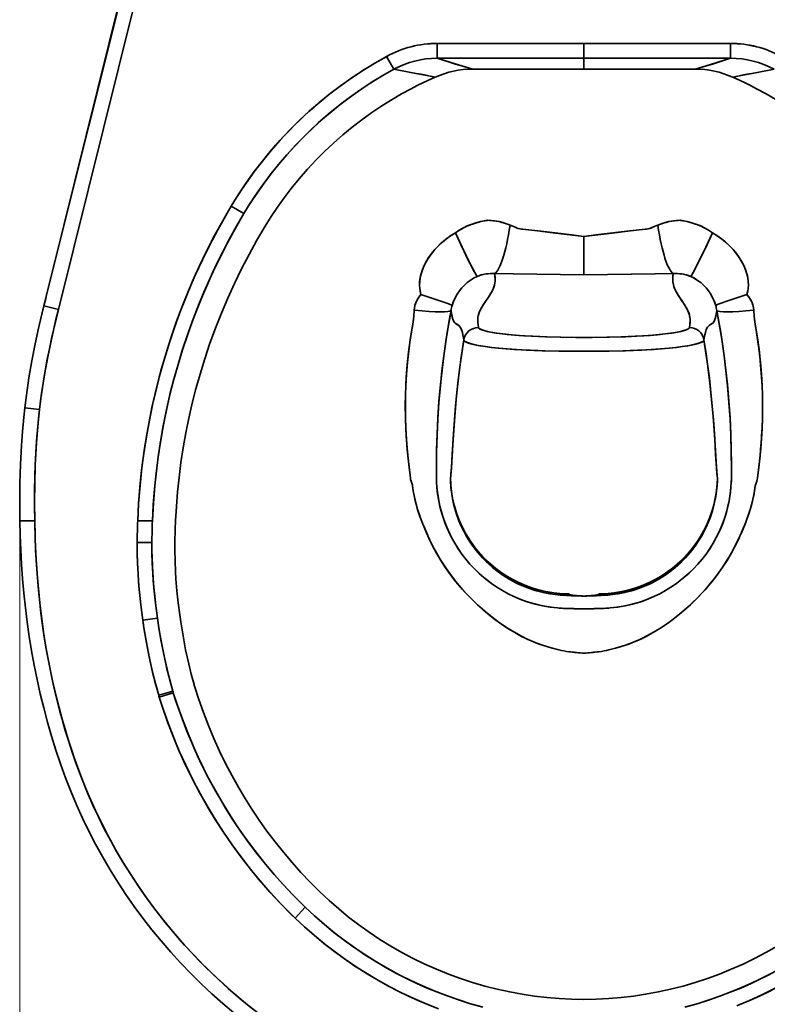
# Model space of a CAD drawing. Extents: x 404 to 1618, y 43 to 1660.
# Tile 2 of 7: x 404 to 656, y 211 to 543. Entities that reach past the tile are written whole.
import ezdxf

# ---------------------------------------------------------------- set-up
doc = ezdxf.new("R2010")
doc.units = 0

msp = doc.modelspace()

# ---------------------------------------------------------------- linework, layer by layer
at = {"color": 7, "lineweight": 35}
for p, q in [((545.1, 535.15), (594.5, 535.15)), ((594.5, 535.15), (545.1, 535.15)), ((594.5, 535.15), (643.9, 535.15)), ((594.5, 535.15), (643.9, 535.15)), ((594.5, 530.15), (545.1, 530.15)), ((594.5, 530.15), (545.1, 530.15)), ((594.5, 530.15), (643.9, 530.15)), ((594.5, 530.15), (643.9, 530.15)), ((594.5, 526.51), (557.06, 526.51)), ((594.5, 526.51), (631.94, 526.51))]:
    msp.add_line(p, q, dxfattribs=at)
at = {"color": 7, "lineweight": 35, "ltscale": 0.124829}
for p, q in [((545.1, 530.15), (545.1, 535.15)), ((545.1, 530.15), (545.1, 535.15)), ((594.5, 535.15), (594.5, 530.15)), ((594.5, 535.15), (594.5, 530.15)), ((643.9, 530.15), (643.9, 535.15)), ((643.9, 530.15), (643.9, 535.15))]:
    msp.add_line(p, q, dxfattribs=at)
at = {"color": 7, "lineweight": 35, "ltscale": 0.124069}
for p, q in [((530.42, 526.44), (528.03, 530.8)), ((530.42, 526.44), (528.03, 530.8)), ((448.94, 366.91), (443.98, 366.95)), ((448.94, 366.91), (443.98, 366.95))]:
    msp.add_line(p, q, dxfattribs=at)
at = {"color": 7, "lineweight": 35, "ltscale": 0.091228}
msp.add_line((594.5, 526.51), (594.5, 530.15), dxfattribs=at)
msp.add_line((594.5, 526.51), (594.5, 530.15), dxfattribs=at)
at = {"color": 7, "lineweight": 35, "ltscale": 0.124068}
msp.add_line((479.93, 477.8), (475.67, 480.35), dxfattribs=at)
msp.add_line((479.93, 477.8), (475.67, 480.35), dxfattribs=at)
at = {"color": 7, "lineweight": 35, "ltscale": 0.323199}
msp.add_line((594.5, 457.21), (594.5, 470.13), dxfattribs=at)
msp.add_line((594.5, 457.21), (594.5, 470.13), dxfattribs=at)
at = {"color": 7, "lineweight": 35, "ltscale": 0.03549}
for p, q in [((594.5, 458.82), (594.5, 460.24)), ((594.5, 460.24), (594.5, 458.82))]:
    msp.add_line(p, q, dxfattribs=at)
at = {"color": 7, "lineweight": 35, "ltscale": 0.01329}
for p, q in [((594.5, 457.21), (594.5, 457.74)), ((594.5, 457.74), (594.5, 457.21))]:
    msp.add_line(p, q, dxfattribs=at)
at = {"color": 7, "lineweight": 35, "ltscale": 0.074178}
msp.add_line((413.28, 449.6), (412.57, 446.72), dxfattribs=at)
at = {"color": 7, "lineweight": 35, "ltscale": 0.125}
for p, q in [((412.57, 446.72), (417.42, 445.52)), ((406.1, 412.3), (411.07, 411.73))]:
    msp.add_line(p, q, dxfattribs=at)
at = {"color": 7, "lineweight": 35, "ltscale": 0.125001}
msp.add_line((412.57, 446.72), (417.42, 445.52), dxfattribs=at)
at = {"color": 7, "lineweight": 35, "ltscale": 0.071838}
for p, q in [((594.5, 436.09), (591.63, 436.09)), ((591.63, 436.09), (594.5, 436.09)), ((597.37, 436.09), (594.5, 436.09)), ((594.5, 436.09), (597.37, 436.09)), ((594.5, 431.42), (591.63, 431.42)), ((591.63, 431.42), (594.5, 431.42)), ((597.37, 431.42), (594.5, 431.42)), ((594.5, 431.42), (597.37, 431.42))]:
    msp.add_line(p, q, dxfattribs=at)
at = {"color": 7, "lineweight": 35, "ltscale": 0.124993}
msp.add_line((406.1, 412.3), (411.07, 411.73), dxfattribs=at)
at = {"color": 7, "lineweight": 35, "ltscale": 0.00462}
msp.add_line((405.04, 400.52), (405.05, 400.71), dxfattribs=at)
at = {"color": 7, "lineweight": 35, "ltscale": 0.12502}
for p, q in [((409.44, 374.28), (404.44, 374.28)), ((404.44, 374.28), (409.44, 374.28))]:
    msp.add_line(p, q, dxfattribs=at)
at = {"color": 8, "lineweight": 13}
msp.add_line((404.44, 372.28), (404.44, 89.49), dxfattribs=at)
at = {"color": 7, "lineweight": 35, "ltscale": 0.124166}
for p, q in [((444.14, 374.28), (449.11, 374.28)), ((449.11, 374.28), (444.14, 374.28))]:
    msp.add_line(p, q, dxfattribs=at)
at = {"color": 7, "lineweight": 35, "ltscale": 0.003322}
msp.add_line((607.05, 350.5), (607.05, 350.36), dxfattribs=at)
at = {"color": 7, "lineweight": 35, "ltscale": 0.003367}
msp.add_line((607.05, 350.5), (607.05, 350.36), dxfattribs=at)
at = {"color": 7, "lineweight": 35, "ltscale": 0.124112}
msp.add_line((450.8, 341.49), (445.89, 340.77), dxfattribs=at)
msp.add_line((450.8, 341.49), (445.89, 340.77), dxfattribs=at)
at = {"color": 7, "lineweight": 35, "ltscale": 0.124237}
msp.add_line((455.98, 316.88), (451.22, 315.46), dxfattribs=at)
msp.add_line((455.98, 316.88), (451.22, 315.46), dxfattribs=at)
at = {"color": 7, "lineweight": 35, "ltscale": 0.12426}
msp.add_line((456.15, 316.32), (451.41, 314.81), dxfattribs=at)
msp.add_line((456.15, 316.32), (451.41, 314.81), dxfattribs=at)
at = {"color": 7, "lineweight": 35, "ltscale": 0.125184}
msp.add_line((500.58, 244.04), (497.16, 240.38), dxfattribs=at)
msp.add_line((500.58, 244.04), (497.16, 240.38), dxfattribs=at)
at = {"color": 7, "lineweight": 35}
for points in [[(412.57, 446.72), (427.67, 507.41), (442.84, 568.1), (469.5, 674.28)], [(469.5, 674.28), (467.02, 664.41), (441.51, 562.79), (428.83, 512.06), (412.57, 446.72)], [(474.66, 674.28), (463.14, 628.47), (442.76, 547.17), (432.6, 506.51), (417.42, 445.52)], [(417.42, 445.52), (432.59, 506.47), (442.74, 547.11), (463.12, 628.39), (474.66, 674.28)], [(468.25, 669.31), (462.02, 644.69), (450.29, 598.38), (438.39, 550.92), (426.76, 504.08), (415.47, 458.41), (413.23, 449.38)], [(528.03, 530.8), (524.07, 528.54), (520.19, 526.16), (516.38, 523.65), (512.66, 521.01), (509.03, 518.26), (505.49, 515.38), (502.05, 512.39), (498.71, 509.29), (495.97, 506.59), (493.31, 503.82), (490.73, 500.97), (488.23, 498.05), (485.81, 495.07), (483.1, 491.51), (480.5, 487.87), (478.03, 484.15), (475.67, 480.35)], [(557.06, 526.51), (553.31, 527.6), (549.69, 528.69), (545.1, 530.15)], [(557.06, 526.51), (550.89, 528.33), (545.1, 530.15)], [(631.94, 526.51), (635.69, 527.6), (639.31, 528.69), (643.9, 530.15)], [(631.94, 526.51), (638.11, 528.33), (643.9, 530.15)], [(530.42, 526.44), (526.77, 524.38), (523.2, 522.2), (519.69, 519.9), (516.26, 517.5), (512.91, 514.99), (509.63, 512.38), (506.44, 509.66), (503.34, 506.85), (500.33, 503.94), (497.32, 500.84), (494.42, 497.65), (491.62, 494.37), (488.92, 490.99), (486.34, 487.54), (483.87, 484), (481.51, 480.38), (479.93, 477.8)], [(479.93, 477.8), (482.09, 481.29), (484.35, 484.7), (486.71, 488.04), (489.17, 491.32), (491.73, 494.51), (494.39, 497.62), (496.93, 500.42), (499.54, 503.14), (502.23, 505.79), (504.99, 508.36), (508.35, 511.31), (511.81, 514.13), (515.36, 516.84), (519, 519.43), (522.73, 521.9), (526.53, 524.24), (530.42, 526.44)], [(530.42, 526.44), (537.3, 525.19), (541.56, 524.38), (544.34, 523.77)], [(544.34, 523.77), (540.16, 524.67), (537.31, 525.19), (530.42, 526.44)], [(658.58, 526.44), (651.7, 525.19), (647.44, 524.38), (644.66, 523.77)], [(644.66, 523.77), (648.84, 524.67), (651.69, 525.19), (658.58, 526.44)], [(544.34, 523.77), (540.42, 521.96), (538.36, 520.95), (536.31, 519.9), (533.08, 518.15), (529.9, 516.3), (526.41, 514.13), (522.99, 511.84), (519.65, 509.44), (516.39, 506.93), (513.22, 504.32), (510.13, 501.6), (507.13, 498.79), (504.23, 495.88), (501.31, 492.75), (498.51, 489.53), (495.81, 486.22), (493.48, 483.15), (491.25, 480.02), (489.11, 476.81), (487.06, 473.54)], [(644.66, 523.77), (648.58, 521.96), (650.64, 520.95), (652.69, 519.9), (655.92, 518.15), (659.1, 516.3), (662.59, 514.13), (666.01, 511.84), (669.35, 509.44), (672.61, 506.93), (675.78, 504.32), (678.87, 501.6), (681.87, 498.79), (684.77, 495.88), (687.69, 492.75), (690.49, 489.53), (693.19, 486.22), (695.52, 483.15), (697.75, 480.02), (699.89, 476.81), (701.94, 473.54)], [(444.14, 374.28), (444.44, 379.97), (444.88, 385.65), (445.47, 391.32), (446.19, 396.97), (447.07, 402.6), (448.08, 408.22), (449.24, 413.8), (450.54, 419.35), (451.98, 424.87), (453.57, 430.35), (455.29, 435.79), (457.15, 441.18), (459.14, 446.52), (461.28, 451.81), (463.54, 457.04), (465.94, 462.21), (468.46, 467.32), (471.12, 472.36), (473.36, 476.38), (475.67, 480.35)], [(475.67, 480.35), (472.81, 475.41), (470.07, 470.41), (467.46, 465.33), (464.99, 460.2), (462.64, 455), (460.42, 449.74), (458.34, 444.43), (456.4, 439.07), (454.59, 433.65), (452.93, 428.21), (451.4, 422.72), (450.02, 417.19), (448.94, 412.42), (447.97, 407.63), (447.1, 402.83), (446.34, 398), (445.56, 392.09), (444.93, 386.17), (444.46, 380.23), (444.14, 374.28)], [(479.93, 477.8), (477.1, 472.92), (474.4, 467.97), (471.82, 462.95), (469.38, 457.87), (467.06, 452.73), (464.88, 447.53), (462.83, 442.27), (460.92, 436.96), (459.15, 431.61), (457.52, 426.21), (456.03, 420.78), (454.67, 415.31), (453.65, 410.68), (452.72, 406.04), (451.89, 401.37), (451.17, 396.69), (450.54, 391.99), (450.2, 389.05), (449.91, 386.1), (449.65, 383.15), (449.43, 380.19), (449.11, 374.28)], [(449.11, 374.28), (449.39, 379.64), (449.81, 385), (450.35, 390.34), (451.02, 395.67), (451.83, 400.98), (452.76, 406.27), (453.83, 411.54), (455.02, 416.78), (456.34, 421.99), (457.74, 426.97), (459.25, 431.92), (460.88, 436.83), (462.62, 441.7), (464.48, 446.53), (466.45, 451.32), (468.54, 456.05), (470.62, 460.5), (472.8, 464.9), (475.08, 469.26), (477.46, 473.56), (479.93, 477.8)], [(569.62, 473.9), (568.39, 474.37), (567.15, 474.77), (565.88, 475.09), (564.92, 475.28), (563.95, 475.42), (562.66, 475.54), (561.39, 475.44), (560.3, 475.23), (559.67, 475.09), (557.79, 474.59), (556.83, 474.27), (555.89, 473.92), (555.03, 473.55), (554.18, 473.15), (553.34, 472.71), (552.52, 472.22), (551.21, 471.33)], [(569.62, 473.9), (568.7, 474.26), (567.78, 474.58), (566.84, 474.85), (565.88, 475.09), (564.32, 475.37), (562.75, 475.53), (562.12, 475.54), (561.84, 475.51), (561.26, 475.42), (560.32, 475.23), (559.37, 475.02), (557.57, 474.52), (555.8, 473.89), (554.94, 473.52), (554.11, 473.12), (553.29, 472.68), (552.51, 472.22), (551.21, 471.33)], [(619.38, 473.9), (620.3, 474.26), (621.22, 474.58), (622.16, 474.85), (623.12, 475.09), (624.68, 475.37), (626.25, 475.53), (626.88, 475.54), (627.16, 475.51), (627.74, 475.42), (628.68, 475.23), (629.63, 475.02), (631.43, 474.52), (633.2, 473.89), (634.06, 473.52), (634.89, 473.12), (635.71, 472.68), (636.49, 472.22), (637.79, 471.33)], [(619.38, 473.9), (620.61, 474.37), (621.85, 474.77), (623.12, 475.09), (624.08, 475.28), (625.05, 475.42), (626.34, 475.54), (627.61, 475.44), (628.7, 475.23), (629.33, 475.09), (631.21, 474.59), (632.17, 474.27), (633.11, 473.92), (633.97, 473.55), (634.82, 473.15), (635.66, 472.71), (636.48, 472.22), (637.79, 471.33)], [(487.06, 473.54), (484.3, 468.83), (481.66, 464.05), (479.15, 459.2), (476.76, 454.29), (474.49, 449.32), (472.36, 444.3), (470.36, 439.22), (468.49, 434.09), (466.75, 428.91), (465.15, 423.68), (463.78, 418.79), (462.53, 413.86), (461.4, 408.9), (460.39, 403.92), (459.49, 398.91), (458.72, 393.89), (458.07, 388.85), (457.57, 384), (457.17, 379.14), (456.88, 374.28)], [(551.21, 471.33), (549.67, 470.39), (548.2, 469.35), (546.8, 468.22), (545.49, 466.99), (544.25, 465.68), (543.11, 464.28), (542.2, 463), (541.39, 461.66), (540.67, 460.27), (540.06, 458.82), (539.64, 457.54), (539.33, 456.23), (539.14, 454.88), (539.09, 453.71), (539.17, 452.53), (539.29, 451.75), (539.46, 450.99), (539.59, 450.54)], [(551.21, 471.33), (549.8, 470.48), (548.45, 469.54), (547.16, 468.52), (546.11, 467.59), (545.11, 466.61), (544.16, 465.58), (543.13, 464.31), (542.18, 462.97), (541.33, 461.57), (540.67, 460.28), (540.1, 458.94), (539.64, 457.56), (539.31, 456.14), (539.15, 454.95), (539.09, 453.74), (539.17, 452.53), (539.29, 451.76), (539.59, 450.54)], [(558.49, 456.6), (558.28, 456.9), (557.7, 457.91), (556.69, 459.83), (555.43, 462.38), (553.45, 466.53), (551.21, 471.33)], [(558.49, 456.6), (558.26, 456.94), (557.47, 458.34), (556.19, 460.83), (554.71, 463.87), (553.03, 467.42), (551.21, 471.33)], [(569.62, 473.9), (571.61, 473.1), (572.03, 472.93), (572.46, 472.78), (572.85, 472.68), (573.59, 472.6), (573.74, 472.58), (580.04, 471.84), (590.45, 470.6), (594.5, 470.13)], [(594.5, 470.13), (584.04, 471.36), (578.86, 471.98), (573.86, 472.57), (573.44, 472.61), (572.97, 472.67), (572.33, 472.82), (571.98, 472.95), (571.29, 473.22), (569.62, 473.9)], [(619.38, 473.9), (617.39, 473.1), (616.97, 472.93), (616.54, 472.78), (616.15, 472.68), (615.41, 472.6), (615.26, 472.58), (608.96, 471.84), (598.55, 470.6), (594.5, 470.13)], [(594.5, 470.13), (604.96, 471.36), (610.14, 471.98), (615.14, 472.57), (615.56, 472.61), (616.03, 472.67), (616.67, 472.82), (617.02, 472.95), (617.71, 473.22), (619.38, 473.9)], [(630.51, 456.6), (630.74, 456.94), (631.53, 458.34), (632.81, 460.83), (634.29, 463.87), (635.97, 467.42), (637.79, 471.33)], [(630.51, 456.6), (630.72, 456.9), (631.3, 457.91), (632.31, 459.83), (633.57, 462.38), (635.55, 466.53), (637.79, 471.33)], [(637.79, 471.33), (639.33, 470.39), (640.8, 469.35), (642.2, 468.22), (643.51, 466.99), (644.75, 465.68), (645.89, 464.28), (646.8, 463), (647.61, 461.66), (648.33, 460.27), (648.94, 458.82), (649.36, 457.54), (649.67, 456.23), (649.86, 454.88), (649.91, 453.71), (649.83, 452.53), (649.71, 451.75), (649.54, 450.99), (649.41, 450.54)], [(637.79, 471.33), (639.2, 470.48), (640.55, 469.54), (641.84, 468.52), (642.89, 467.59), (643.89, 466.61), (644.84, 465.58), (645.87, 464.31), (646.82, 462.97), (647.67, 461.57), (648.33, 460.28), (648.9, 458.94), (649.36, 457.56), (649.69, 456.14), (649.85, 454.95), (649.91, 453.74), (649.83, 452.53), (649.71, 451.76), (649.41, 450.54)], [(558.49, 456.6), (557.3, 456), (556.19, 455.31), (555.17, 454.54), (554.22, 453.7), (553.34, 452.77), (552.53, 451.75), (551.79, 450.66), (551.13, 449.46), (550.6, 448.28), (550.11, 446.86)], [(558.49, 456.6), (557.31, 456), (556.2, 455.31), (555.16, 454.53), (554.21, 453.68), (553.33, 452.75), (552.52, 451.75), (551.78, 450.64), (551.13, 449.46), (550.56, 448.17), (550.11, 446.86)], [(564.41, 457.58), (563.7, 457.61), (562.97, 457.61), (561.55, 457.49), (561, 457.4), (559.9, 457.13), (558.88, 456.77), (558.49, 456.6)], [(564.41, 457.58), (563.33, 457.61), (562.23, 457.56), (560.97, 457.39), (560.12, 457.19), (559.29, 456.93), (558.49, 456.6)], [(558.99, 439.44), (558.82, 440.44), (558.76, 440.95), (558.72, 441.7), (558.74, 442.27), (558.8, 442.84), (558.9, 443.39), (559.04, 443.93), (559.22, 444.48), (559.45, 445.03), (559.83, 445.8), (560.59, 447.09), (561.28, 448.13), (562.34, 449.67), (563.02, 450.75), (563.33, 451.29), (563.75, 452.09), (563.99, 452.67), (564.2, 453.25), (564.36, 453.82), (564.48, 454.4), (564.55, 454.98), (564.58, 455.55), (564.52, 456.71), (564.41, 457.58)], [(558.99, 439.44), (558.82, 440.45), (558.76, 440.96), (558.72, 441.72), (558.74, 442.29), (558.8, 442.86), (559.01, 443.83), (559.35, 444.81), (559.87, 445.88), (560.28, 446.59), (561.21, 448.02), (561.88, 448.99), (562.53, 449.97), (563.14, 450.94), (563.54, 451.68), (563.89, 452.42), (564.14, 453.07), (564.34, 453.71), (564.47, 454.36), (564.55, 455), (564.58, 455.86), (564.55, 456.43), (564.41, 457.58)], [(564.41, 457.58), (570.6, 457.5), (594.5, 457.21)], [(564.41, 457.58), (570.77, 457.5), (594.5, 457.21)], [(624.59, 457.58), (618.4, 457.5), (594.5, 457.21)], [(594.5, 457.21), (618.52, 457.5), (624.59, 457.58)], [(630.01, 439.44), (630.18, 440.44), (630.24, 440.95), (630.28, 441.7), (630.26, 442.27), (630.2, 442.84), (630.1, 443.39), (629.96, 443.93), (629.78, 444.48), (629.55, 445.03), (629.17, 445.8), (628.41, 447.09), (627.72, 448.13), (626.66, 449.67), (625.98, 450.75), (625.67, 451.29), (625.25, 452.09), (625.01, 452.67), (624.8, 453.25), (624.64, 453.82), (624.52, 454.4), (624.45, 454.98), (624.42, 455.55), (624.48, 456.71), (624.59, 457.58)], [(624.59, 457.58), (624.44, 456.28), (624.42, 455.63), (624.48, 454.66), (624.64, 453.8), (624.9, 452.93), (625.26, 452.07), (625.91, 450.87), (626.41, 450.06), (627.5, 448.45), (628.25, 447.33), (628.61, 446.77), (629.11, 445.92), (629.43, 445.29), (629.71, 444.66), (630.02, 443.71), (630.21, 442.76), (630.27, 442.21), (630.28, 441.65), (630.23, 440.92), (630.18, 440.42), (630.01, 439.44)], [(624.59, 457.58), (625.67, 457.61), (626.77, 457.56), (628.03, 457.39), (628.88, 457.19), (629.71, 456.93), (630.51, 456.6)], [(624.59, 457.58), (625.3, 457.61), (626.03, 457.61), (627.45, 457.49), (628, 457.4), (629.1, 457.13), (630.12, 456.77), (630.51, 456.6)], [(630.51, 456.6), (631.69, 456), (632.8, 455.31), (633.84, 454.53), (634.79, 453.68), (635.67, 452.75), (636.48, 451.75), (637.22, 450.64), (637.87, 449.46), (638.44, 448.17), (638.89, 446.86)], [(630.51, 456.6), (631.7, 456), (632.81, 455.31), (633.83, 454.54), (634.78, 453.7), (635.66, 452.77), (636.47, 451.75), (637.21, 450.66), (637.87, 449.46), (638.4, 448.28), (638.89, 446.86)], [(539.59, 450.54), (538.98, 449.8), (538.44, 448.97), (537.98, 448.07), (537.63, 447.1), (537.41, 446.19), (537.29, 445.26)], [(539.59, 450.54), (538.89, 449.67), (538.3, 448.72), (537.82, 447.68), (537.57, 446.9), (537.39, 446.09), (537.29, 445.26)], [(550.11, 446.86), (549.98, 446.93), (549.46, 447.16), (548.6, 447.49), (545.97, 448.41), (539.59, 450.54)], [(550.11, 446.86), (549.98, 446.93), (549.46, 447.16), (548.6, 447.49), (545.97, 448.41), (539.59, 450.54)], [(638.89, 446.86), (639.02, 446.93), (639.54, 447.16), (640.4, 447.49), (643.03, 448.41), (649.41, 450.54)], [(638.89, 446.86), (639.02, 446.93), (639.54, 447.16), (640.4, 447.49), (643.03, 448.41), (649.41, 450.54)], [(649.41, 450.54), (650.02, 449.8), (650.56, 448.97), (651.02, 448.07), (651.37, 447.1), (651.59, 446.19), (651.71, 445.26)], [(649.41, 450.54), (650.11, 449.67), (650.7, 448.72), (651.18, 447.68), (651.43, 446.9), (651.61, 446.09), (651.71, 445.26)], [(412.57, 446.72), (410.87, 439.62), (409.62, 433.91), (408.49, 428.19), (407.5, 422.44), (406.64, 416.66), (406.1, 412.3)], [(417.42, 445.52), (416.17, 440.33), (415.24, 436.26), (414.38, 432.21), (413.57, 428.14), (412.61, 422.7), (411.77, 417.23), (411.07, 411.73)], [(411.07, 411.73), (411.43, 414.71), (411.83, 417.69), (412.28, 420.66), (412.76, 423.62), (413.84, 429.52), (415.06, 435.42), (416.6, 442.15), (417.42, 445.52)], [(537.29, 445.26), (537.15, 443.25), (536.8, 440.44), (536.57, 439.15), (535.96, 435.31), (535.4, 431.08), (534.96, 426.86), (534.63, 422.63), (534.47, 419.72), (534.37, 416.81), (534.31, 412.98), (534.35, 409.18), (534.48, 405.42), (534.69, 401.73), (534.96, 398.29), (535.17, 396.02), (535.67, 391.57), (536.05, 388.63)], [(536.05, 388.63), (535.47, 393.27), (535.03, 397.46), (534.8, 400.12), (534.62, 402.81), (534.47, 405.57), (534.37, 408.35), (534.32, 411.17), (534.32, 414.01), (534.37, 416.88), (534.47, 419.77), (534.7, 423.68), (535.03, 427.6), (535.45, 431.51), (535.98, 435.42), (536.59, 439.25), (536.92, 441.23), (537.14, 443.24), (537.29, 445.26)], [(544.82, 388.66), (544.79, 391.65), (544.84, 397.31), (545, 403.08), (545.26, 408.56), (545.63, 414.1), (546.12, 419.79), (546.66, 424.84), (547.28, 429.92), (548.18, 436.13), (549.23, 442.47), (549.73, 445.19)], [(544.82, 388.66), (544.8, 393.68), (544.85, 398.21), (545.01, 403.52), (545.28, 408.99), (545.66, 414.57), (546.17, 420.26), (546.68, 425.08), (547.28, 429.91), (547.97, 434.75), (548.43, 437.72), (549.37, 443.26), (549.73, 445.19)], [(549.73, 445.19), (549.93, 443.85), (550.05, 443.26), (550.25, 442.47), (550.42, 441.98), (550.6, 441.57), (550.8, 441.25), (551, 441), (551.28, 440.74), (551.48, 440.6), (551.88, 440.38), (552.33, 440.1), (552.54, 439.91), (552.85, 439.54), (553.07, 439.16), (553.27, 438.7), (553.56, 437.74), (553.73, 436.97), (554.05, 435.24)], [(554.05, 435.24), (553.74, 436.94), (553.57, 437.69), (553.29, 438.64), (552.95, 439.38), (552.58, 439.88), (552.17, 440.2), (551.59, 440.54), (551.25, 440.77), (551.08, 440.91), (550.79, 441.27), (550.52, 441.75), (550.35, 442.16), (550.2, 442.64), (549.92, 443.95), (549.73, 445.19)], [(639.27, 445.19), (639.07, 443.85), (638.95, 443.26), (638.75, 442.47), (638.58, 441.98), (638.4, 441.57), (638.2, 441.25), (638, 441), (637.72, 440.74), (637.52, 440.6), (637.12, 440.38), (636.67, 440.1), (636.46, 439.91), (636.15, 439.54), (635.93, 439.16), (635.73, 438.7), (635.44, 437.74), (635.27, 436.97), (634.95, 435.24)], [(634.95, 435.24), (635.26, 436.94), (635.43, 437.69), (635.71, 438.64), (636.05, 439.38), (636.42, 439.88), (636.83, 440.2), (637.41, 440.54), (637.75, 440.77), (637.92, 440.91), (638.21, 441.27), (638.48, 441.75), (638.65, 442.16), (638.8, 442.64), (639.08, 443.95), (639.27, 445.19)], [(644.18, 388.66), (644.21, 391.65), (644.16, 397.31), (644, 403.08), (643.74, 408.56), (643.37, 414.1), (642.88, 419.79), (642.34, 424.84), (641.72, 429.92), (640.82, 436.13), (639.77, 442.47), (639.27, 445.19)], [(644.18, 388.66), (644.2, 393.68), (644.15, 398.21), (643.99, 403.52), (643.72, 408.99), (643.34, 414.57), (642.83, 420.26), (642.32, 425.08), (641.72, 429.91), (641.03, 434.75), (640.57, 437.72), (639.63, 443.26), (639.27, 445.19)], [(651.71, 445.26), (651.85, 443.25), (652.2, 440.44), (652.43, 439.15), (653.04, 435.31), (653.6, 431.08), (654.04, 426.86), (654.37, 422.63), (654.53, 419.72), (654.63, 416.81), (654.69, 412.98), (654.65, 409.18), (654.52, 405.42), (654.31, 401.73), (654.04, 398.29), (653.83, 396.02), (653.33, 391.57), (652.95, 388.63)], [(652.95, 388.63), (653.53, 393.27), (653.97, 397.46), (654.2, 400.12), (654.38, 402.81), (654.53, 405.57), (654.63, 408.35), (654.68, 411.17), (654.68, 414.01), (654.63, 416.88), (654.53, 419.77), (654.3, 423.68), (653.97, 427.6), (653.55, 431.51), (653.02, 435.42), (652.41, 439.25), (652.08, 441.23), (651.86, 443.24), (651.71, 445.26)], [(591.63, 436.09), (586.75, 436.13), (581.95, 436.25), (577.27, 436.45), (574.3, 436.62), (571.42, 436.83), (569.21, 437.03), (567.12, 437.26), (564.93, 437.55), (563, 437.88), (561.88, 438.11), (560.91, 438.36), (560.28, 438.56), (559.77, 438.77), (559.34, 439.01), (559.08, 439.24), (558.99, 439.44)], [(591.63, 436.09), (586.54, 436.14), (581.59, 436.26), (576.88, 436.47), (572.52, 436.75), (568.61, 437.1), (565.25, 437.51), (562.99, 437.88), (561.21, 438.28), (560.51, 438.48), (559.94, 438.7), (559.44, 438.94), (559.12, 439.19), (559.03, 439.32), (558.99, 439.44)], [(597.37, 436.09), (602.25, 436.13), (607.05, 436.25), (611.73, 436.45), (614.7, 436.62), (617.58, 436.83), (619.79, 437.03), (621.88, 437.26), (624.07, 437.55), (626, 437.88), (627.12, 438.11), (628.09, 438.36), (628.72, 438.56), (629.23, 438.77), (629.66, 439.01), (629.92, 439.24), (630.01, 439.44)], [(630.01, 439.44), (629.93, 439.25), (629.73, 439.06), (629.49, 438.9), (629.16, 438.74), (628.6, 438.52), (627.9, 438.31), (627, 438.08), (625.95, 437.87), (624.47, 437.61), (622.8, 437.38), (619.28, 436.99), (616.84, 436.77), (614.23, 436.59), (608.57, 436.3), (603.07, 436.15), (597.37, 436.09)], [(554.05, 435.24), (553.34, 430.65), (552.72, 426.15), (552.04, 420.61), (551.47, 415.17), (550.96, 409.38), (550.61, 404.68), (550.41, 401.65), (550.08, 396.1), (549.87, 392.48), (549.77, 391.03), (549.62, 389.43), (549.51, 388.72)], [(549.51, 388.72), (549.6, 389.31), (549.7, 390.2), (549.83, 391.88), (550.12, 396.71), (550.42, 401.86), (550.88, 408.38), (551.26, 412.86), (551.71, 417.53), (552.24, 422.29), (553.05, 428.63), (554.05, 435.24)], [(591.63, 431.42), (586.01, 431.45), (580.47, 431.57), (575.05, 431.79), (570.24, 432.09), (565.65, 432.48), (563.37, 432.73), (561.24, 433), (559.47, 433.28), (557.89, 433.58), (556.26, 433.98), (555.6, 434.2), (555.04, 434.41), (554.61, 434.63), (554.3, 434.86), (554.13, 435.05), (554.05, 435.24)], [(554.05, 435.24), (554.12, 435.07), (554.26, 434.89), (554.49, 434.71), (554.79, 434.53), (555.65, 434.18), (556.8, 433.84), (558.22, 433.51), (559.71, 433.24), (561.35, 432.99), (563.5, 432.71), (565.8, 432.46), (568.34, 432.23), (570.98, 432.04), (576.47, 431.73), (581.43, 431.55), (586.49, 431.44), (591.63, 431.42)], [(634.95, 435.24), (634.88, 435.07), (634.74, 434.89), (634.51, 434.71), (634.21, 434.53), (633.35, 434.18), (632.2, 433.84), (630.78, 433.51), (629.29, 433.24), (627.65, 432.99), (625.5, 432.71), (623.2, 432.46), (620.66, 432.23), (618.02, 432.04), (612.53, 431.73), (607.57, 431.55), (602.51, 431.44), (597.37, 431.42)], [(597.37, 431.42), (602.99, 431.45), (608.53, 431.57), (613.95, 431.79), (618.76, 432.09), (623.35, 432.48), (625.63, 432.73), (627.76, 433), (629.53, 433.28), (631.11, 433.58), (632.74, 433.98), (633.4, 434.2), (633.96, 434.41), (634.39, 434.63), (634.7, 434.86), (634.87, 435.05), (634.95, 435.24)], [(639.49, 388.72), (639.4, 389.31), (639.3, 390.2), (639.17, 391.88), (638.88, 396.71), (638.58, 401.86), (638.12, 408.38), (637.74, 412.86), (637.29, 417.53), (636.76, 422.29), (635.95, 428.63), (634.95, 435.24)], [(634.95, 435.24), (635.66, 430.65), (636.28, 426.15), (636.96, 420.61), (637.53, 415.17), (638.04, 409.38), (638.39, 404.68), (638.59, 401.65), (638.92, 396.1), (639.13, 392.48), (639.23, 391.03), (639.38, 389.43), (639.49, 388.72)], [(404.44, 374.28), (404.39, 380.6), (404.46, 386.92), (404.65, 393.28), (404.98, 399.63), (405.32, 404.39), (405.76, 409.14), (406.1, 412.3)], [(411.07, 411.73), (410.75, 408.78), (410.47, 405.82), (410.2, 402.55), (409.97, 399.28), (409.65, 393.04), (409.45, 386.79), (409.39, 380.54), (409.44, 374.28)], [(411.07, 411.73), (410.5, 406.15), (410.05, 400.56), (409.82, 396.82), (409.65, 393.08), (409.52, 389.33), (409.41, 384.31), (409.39, 379.3), (409.44, 374.28)], [(536.05, 388.63), (536.11, 388.24), (536.37, 387.24), (536.73, 386.29)], [(536.73, 386.29), (536.47, 386.94), (536.27, 387.57), (536.11, 388.23), (536.05, 388.63)], [(549.51, 388.72), (549.53, 387.86), (549.68, 385.54), (549.96, 383.24), (550.37, 380.95), (550.91, 378.7), (551.58, 376.47), (552.38, 374.3), (553.31, 372.17), (554.35, 370.1), (555.52, 368.09), (556.85, 366.08), (558.3, 364.15), (559.86, 362.31), (561.54, 360.57), (563.31, 358.93), (565.18, 357.4), (566.85, 356.19), (568.59, 355.06), (570.37, 354.02), (572.22, 353.07), (574.1, 352.22), (576.27, 351.39), (578.49, 350.68), (580.74, 350.1), (583.02, 349.65), (585.06, 349.37), (587.08, 349.19), (587.83, 349.15)], [(549.51, 388.72), (549.62, 386.41), (549.86, 384.12), (550.24, 381.84), (550.75, 379.59), (551.39, 377.37), (552.16, 375.2), (553.06, 373.07), (554.08, 371), (555.22, 368.98), (556.48, 367.03), (557.85, 365.15), (559.33, 363.36), (560.91, 361.66), (562.59, 360.05), (564.36, 358.54), (566.21, 357.13), (568.15, 355.83), (570.16, 354.64), (572.23, 353.58), (574.37, 352.63), (576.55, 351.81), (578.79, 351.11), (581.05, 350.55), (583.35, 350.12), (585.38, 349.85), (587.43, 349.68), (589.48, 349.62)], [(587.83, 349.15), (586.45, 349.23), (584.04, 349.49), (582.01, 349.83), (580.01, 350.27), (578.01, 350.82), (575.81, 351.55), (573.66, 352.41), (571.56, 353.39), (569.53, 354.49), (567.52, 355.73), (565.59, 357.09), (563.74, 358.56), (561.98, 360.14), (560.32, 361.81), (558.76, 363.59), (557.3, 365.46), (556.12, 367.15), (555.02, 368.91), (554.02, 370.73), (552.95, 372.95), (552.02, 375.23), (551.23, 377.59), (550.58, 380), (550.08, 382.46), (549.82, 384.25), (549.63, 386.07), (549.53, 387.89), (549.51, 388.71)], [(549.51, 388.71), (549.6, 386.65), (549.8, 384.61), (550.09, 382.64), (550.48, 380.71), (550.96, 378.82), (551.69, 376.48), (552.56, 374.21), (553.55, 372.02), (554.67, 369.92), (555.9, 367.89), (557.31, 365.87), (558.83, 363.94), (560.46, 362.12), (562.19, 360.41), (564.03, 358.81), (565.95, 357.32), (567.96, 355.95), (570.06, 354.7), (571.88, 353.75), (573.76, 352.88), (575.69, 352.11), (577.67, 351.44), (579.69, 350.87), (581.68, 350.42), (583.72, 350.06), (585.78, 349.81), (587.87, 349.66), (589.48, 349.62)], [(639.49, 388.72), (639.38, 386.41), (639.14, 384.12), (638.76, 381.84), (638.25, 379.59), (637.61, 377.37), (636.84, 375.2), (635.94, 373.07), (634.92, 371), (633.78, 368.98), (632.52, 367.03), (631.15, 365.15), (629.67, 363.36), (628.09, 361.66), (626.41, 360.05), (624.64, 358.54), (622.79, 357.13), (620.85, 355.83), (618.84, 354.64), (616.77, 353.58), (614.63, 352.63), (612.45, 351.81), (610.21, 351.11), (607.95, 350.55), (605.65, 350.12), (603.62, 349.85), (601.57, 349.68), (599.52, 349.62)], [(639.49, 388.71), (639.4, 386.65), (639.2, 384.61), (638.91, 382.64), (638.52, 380.71), (638.04, 378.82), (637.31, 376.48), (636.44, 374.21), (635.45, 372.02), (634.33, 369.92), (633.1, 367.89), (631.69, 365.87), (630.17, 363.94), (628.54, 362.12), (626.81, 360.41), (624.97, 358.81), (623.05, 357.32), (621.04, 355.95), (618.94, 354.7), (617.12, 353.75), (615.24, 352.88), (613.31, 352.11), (611.33, 351.44), (609.31, 350.87), (607.32, 350.42), (605.28, 350.06), (603.22, 349.81), (601.13, 349.66), (599.52, 349.62)], [(639.49, 388.72), (639.47, 387.86), (639.32, 385.54), (639.04, 383.24), (638.63, 380.95), (638.09, 378.7), (637.42, 376.47), (636.62, 374.3), (635.69, 372.17), (634.65, 370.1), (633.48, 368.09), (632.15, 366.08), (630.7, 364.15), (629.14, 362.31), (627.46, 360.57), (625.69, 358.93), (623.82, 357.4), (622.15, 356.19), (620.41, 355.06), (618.63, 354.02), (616.78, 353.07), (614.9, 352.22), (612.73, 351.39), (610.51, 350.68), (608.26, 350.1), (605.98, 349.65), (603.94, 349.37), (601.92, 349.19), (601.17, 349.15)], [(601.17, 349.15), (602.55, 349.23), (604.96, 349.49), (606.99, 349.83), (608.99, 350.27), (610.99, 350.82), (613.19, 351.55), (615.34, 352.41), (617.44, 353.39), (619.47, 354.49), (621.48, 355.73), (623.41, 357.09), (625.26, 358.56), (627.02, 360.14), (628.68, 361.81), (630.24, 363.59), (631.7, 365.46), (632.88, 367.15), (633.98, 368.91), (634.98, 370.73), (636.05, 372.95), (636.98, 375.23), (637.77, 377.59), (638.42, 380), (638.92, 382.46), (639.18, 384.25), (639.37, 386.07), (639.47, 387.89), (639.49, 388.71)], [(652.27, 386.29), (652.53, 386.94), (652.73, 387.57), (652.89, 388.23), (652.95, 388.63)], [(652.95, 388.63), (652.89, 388.24), (652.63, 387.24), (652.27, 386.29)], [(586.07, 330.77), (583.82, 331.32), (581.61, 331.96), (579.43, 332.71), (577.3, 333.55), (575.37, 334.41), (573.48, 335.34), (571.63, 336.34), (570.27, 337.13), (568.94, 337.95), (566.35, 339.69), (564.03, 341.4), (561.73, 343.26), (559.39, 345.28), (558.62, 345.98), (556.51, 348.02), (555.06, 349.51), (553.66, 351.04), (551.82, 353.19), (550.53, 354.81), (549.28, 356.47), (547.69, 358.73), (546.19, 361.06), (544.8, 363.41), (543.52, 365.8), (542.27, 368.37), (541.46, 370.25), (540.32, 372.95), (539.14, 376.06), (538.35, 378.43), (537.7, 380.86), (537.21, 383.13), (536.78, 385.87), (536.73, 386.29)], [(536.73, 386.29), (536.76, 386.05), (536.98, 384.4), (537.28, 382.76), (537.68, 380.95), (538.04, 379.53), (538.45, 378.12), (538.93, 376.65), (539.45, 375.2), (540.09, 373.52), (540.86, 371.64), (541.67, 369.78), (541.85, 369.39), (542.03, 368.99), (542.21, 368.5), (542.44, 368.01), (543.64, 365.57), (544.79, 363.44), (546.29, 360.89), (547.89, 358.43), (549.59, 356.04), (551.38, 353.72), (552.71, 352.13), (554.41, 350.21), (556.17, 348.36), (558, 346.57), (559.03, 345.6), (560.58, 344.23), (562.16, 342.9), (564.52, 341.03), (566.67, 339.47), (568.89, 337.98), (571.2, 336.58), (573.51, 335.32), (575.89, 334.17), (578.34, 333.13), (580.86, 332.21), (583.44, 331.42), (586.07, 330.77)], [(585.61, 344.88), (583.08, 345.17), (580.58, 345.6), (578.1, 346.18), (575.66, 346.89), (573.26, 347.75), (570.92, 348.74), (568.95, 349.69), (567.04, 350.74), (565.18, 351.89), (563.37, 353.12), (562.06, 354.1), (560.79, 355.12), (559.16, 356.56), (557.59, 358.08), (556.09, 359.68), (554.68, 361.34), (553.36, 363.07), (552.11, 364.88), (550.96, 366.73), (549.9, 368.64), (549.4, 369.61), (548.29, 372.05), (547.74, 373.41), (547.27, 374.71), (546.84, 376.01), (546.38, 377.57), (545.98, 379.15), (545.7, 380.47), (545.45, 381.81), (545.13, 383.95), (544.97, 385.56), (544.85, 387.32)], [(585.61, 344.88), (583.44, 345.12), (581.29, 345.46), (579.16, 345.91), (577.06, 346.47), (574.98, 347.12), (572.93, 347.88), (570.92, 348.74), (568.95, 349.69), (567.04, 350.74), (565.18, 351.88), (563.37, 353.12), (562.07, 354.09), (560.8, 355.12), (559.16, 356.55), (557.59, 358.08), (556.1, 359.67), (554.69, 361.33), (553.36, 363.07), (552.11, 364.87), (550.96, 366.72), (549.9, 368.63), (548.93, 370.59), (547.94, 372.91), (547.14, 375.09), (546.61, 376.78), (545.99, 379.14), (545.59, 380.99), (545.2, 383.41), (544.97, 385.54), (544.85, 387.32)], [(652.27, 386.29), (652.24, 386.05), (652.02, 384.4), (651.72, 382.76), (651.32, 380.95), (650.96, 379.53), (650.55, 378.12), (650.07, 376.65), (649.55, 375.2), (648.91, 373.52), (648.14, 371.64), (647.33, 369.78), (647.15, 369.39), (646.97, 368.99), (646.79, 368.5), (646.56, 368.01), (645.36, 365.57), (644.21, 363.44), (642.71, 360.89), (641.11, 358.43), (639.41, 356.04), (637.62, 353.72), (636.29, 352.13), (634.59, 350.21), (632.83, 348.36), (631, 346.57), (629.97, 345.6), (628.42, 344.23), (626.84, 342.9), (624.48, 341.03), (622.33, 339.47), (620.11, 337.98), (617.8, 336.58), (615.49, 335.32), (613.11, 334.17), (610.66, 333.13), (608.14, 332.21), (605.56, 331.42), (602.93, 330.77)], [(602.93, 330.77), (605.18, 331.32), (607.39, 331.96), (609.57, 332.71), (611.7, 333.55), (613.63, 334.41), (615.52, 335.34), (617.37, 336.34), (618.73, 337.13), (620.06, 337.95), (622.65, 339.69), (624.97, 341.4), (627.27, 343.26), (629.61, 345.28), (630.38, 345.98), (632.49, 348.02), (633.94, 349.51), (635.34, 351.04), (637.18, 353.19), (638.47, 354.81), (639.72, 356.47), (641.31, 358.73), (642.81, 361.06), (644.2, 363.41), (645.48, 365.8), (646.73, 368.37), (647.54, 370.25), (648.68, 372.95), (649.86, 376.06), (650.65, 378.43), (651.3, 380.86), (651.79, 383.13), (652.22, 385.87), (652.27, 386.29)], [(603.39, 344.88), (605.92, 345.17), (608.42, 345.6), (610.9, 346.18), (613.34, 346.89), (615.74, 347.75), (618.08, 348.74), (620.05, 349.69), (621.96, 350.74), (623.82, 351.89), (625.63, 353.12), (626.94, 354.1), (628.21, 355.12), (629.84, 356.56), (631.41, 358.08), (632.91, 359.68), (634.32, 361.34), (635.64, 363.07), (636.89, 364.88), (638.04, 366.73), (639.1, 368.64), (639.6, 369.61), (640.71, 372.05), (641.26, 373.41), (641.73, 374.71), (642.16, 376.01), (642.62, 377.57), (643.02, 379.15), (643.3, 380.47), (643.55, 381.81), (643.87, 383.95), (644.03, 385.56), (644.15, 387.32)], [(603.39, 344.88), (605.56, 345.12), (607.71, 345.46), (609.84, 345.91), (611.94, 346.47), (614.02, 347.12), (616.07, 347.88), (618.08, 348.74), (620.05, 349.69), (621.96, 350.74), (623.82, 351.88), (625.63, 353.12), (626.93, 354.09), (628.2, 355.12), (629.84, 356.55), (631.41, 358.08), (632.9, 359.67), (634.31, 361.33), (635.64, 363.07), (636.89, 364.87), (638.04, 366.72), (639.1, 368.63), (640.07, 370.59), (641.06, 372.91), (641.86, 375.09), (642.39, 376.78), (643.01, 379.14), (643.41, 380.99), (643.8, 383.41), (644.03, 385.54), (644.15, 387.32)], [(476.53, 208.4), (472.78, 211.58), (469.1, 214.87), (465.52, 218.24), (462.02, 221.71), (458.61, 225.27), (455.29, 228.91), (452.08, 232.64), (448.95, 236.44), (445.93, 240.34), (443, 244.3), (440.18, 248.35), (437.46, 252.47), (434.85, 256.66), (432.36, 260.91), (429.98, 265.22), (427.72, 269.6), (425.58, 274.04), (423.55, 278.54), (421.64, 283.09), (419.84, 287.68), (418.16, 292.32), (416.58, 296.99), (415.11, 301.69), (413.74, 306.43), (412.47, 311.2), (411.3, 315.99), (410.23, 320.78), (409.25, 325.6), (408.37, 330.42), (407.59, 335.26), (406.9, 340.11), (406.3, 344.98), (405.78, 349.86), (405.36, 354.75), (405.01, 359.63), (404.75, 364.52), (404.55, 369.4), (404.44, 374.28)], [(409.44, 374.28), (409.61, 367.75), (409.92, 361.23), (410.35, 355.08), (410.9, 348.95), (411.55, 343.15), (412.33, 337.38), (413.24, 331.62), (414.29, 325.89), (415.45, 320.28), (416.75, 314.7), (418.19, 309.14), (419.76, 303.62), (421.47, 298.14), (423.33, 292.72), (424.31, 290.03), (425.34, 287.36), (426.59, 284.23), (427.9, 281.12), (429.91, 276.63), (432.03, 272.2), (434.28, 267.83), (436.65, 263.52), (439.16, 259.25), (441.78, 255.04), (444.52, 250.91), (447.37, 246.85), (450.35, 242.83), (453.45, 238.88), (456.65, 235.03), (459.95, 231.26), (463.12, 227.83), (466.37, 224.48), (469.7, 221.22), (473.12, 218.04), (476.61, 214.94), (480.59, 211.6), (484.67, 208.38)], [(409.44, 374.28), (409.56, 369.33), (409.76, 364.39), (410.03, 359.45), (410.23, 356.55), (410.7, 350.94), (411.25, 345.64), (411.91, 340.35), (412.68, 335.08), (413.55, 329.83), (414.51, 324.8), (415.56, 319.79), (416.71, 314.88), (417.96, 309.99), (419.32, 305.13), (420.72, 300.51), (422.21, 295.92), (423.82, 291.38), (425.53, 286.87), (427.26, 282.6), (429.07, 278.45), (430.94, 274.44), (432.9, 270.47), (434.93, 266.62), (437.05, 262.81), (439.27, 259.06), (441.78, 255.04), (444.4, 251.08), (447.12, 247.19), (449.94, 243.38), (452.85, 239.63), (455.85, 235.97), (458.95, 232.38), (461.95, 229.08), (465.02, 225.85), (468.17, 222.7), (471.39, 219.62), (474.68, 216.63), (478.7, 213.16), (482.82, 209.82)], [(445.89, 340.77), (445.21, 345.97), (444.67, 351.19), (444.45, 353.81), (444.27, 356.43), (444.09, 359.93), (443.99, 363.44), (443.98, 366.95)], [(443.98, 366.95), (443.99, 363.41), (444.09, 359.88), (444.27, 356.37), (444.45, 353.74), (444.67, 351.12), (445.21, 345.93), (445.89, 340.77)], [(448.94, 366.91), (448.94, 364.36), (448.99, 361.81), (449.09, 359.24), (449.22, 356.68), (449.61, 351.59), (450.14, 346.53), (450.8, 341.49)], [(448.94, 366.91), (448.96, 363.46), (449.06, 360.02), (449.23, 356.59), (449.41, 354.04), (449.78, 349.84), (450.25, 345.65), (450.8, 341.49)], [(456.66, 366.85), (456.66, 364.41), (456.73, 360.76), (456.89, 357.1), (457.04, 354.68), (457.38, 350.64), (457.8, 346.62), (458.32, 342.6)], [(589.48, 349.62), (589.5, 349.45), (589.52, 349.37), (589.55, 349.35), (589.57, 349.33), (589.58, 349.33)], [(599.52, 349.62), (599.5, 349.45), (599.48, 349.37), (599.45, 349.35), (599.43, 349.33), (599.42, 349.33)], [(599.52, 349.62), (599.5, 349.43), (599.47, 349.37), (599.45, 349.34), (599.43, 349.33), (599.42, 349.33)], [(458.32, 342.6), (458.66, 340.23), (459.42, 335.5), (460.3, 330.79), (461.32, 326.1), (462.18, 322.59), (463.12, 319.11)], [(451.22, 315.46), (449.94, 320.14), (448.8, 324.86), (447.79, 329.59), (446.9, 334.35), (446.37, 337.56), (445.89, 340.77)], [(445.89, 340.77), (446.26, 338.24), (447.09, 333.3), (448.04, 328.36), (449.16, 323.3), (450.14, 319.37), (451.22, 315.46)], [(450.8, 341.49), (451.17, 338.99), (451.98, 334.15), (452.91, 329.33), (454, 324.41), (454.94, 320.64), (455.98, 316.88)], [(450.8, 341.49), (451.43, 337.38), (452.14, 333.28), (452.94, 329.18), (454.04, 324.26), (454.96, 320.56), (455.98, 316.88)], [(456.15, 316.32), (457.56, 311.97), (459.08, 307.66), (460.72, 303.4), (462.47, 299.18), (464.34, 295.02), (466.31, 290.9), (468.39, 286.84), (470.44, 283.09), (472.58, 279.39), (474.81, 275.74), (477.6, 271.46), (480.52, 267.26), (483.56, 263.15), (486.72, 259.13), (490, 255.21), (493.12, 251.71), (496.33, 248.29), (499.63, 244.96), (500.58, 244.04)], [(500.58, 244.04), (499.75, 244.85), (496.47, 248.14), (493.29, 251.52), (490.2, 254.99), (487.2, 258.54), (484.31, 262.17), (481.51, 265.88), (478.82, 269.67), (476.23, 273.53), (473.74, 277.46), (472.1, 280.2), (470.5, 282.98), (468.02, 287.54), (465.68, 292.18), (463.49, 296.89), (461.43, 301.65), (459.53, 306.48), (457.76, 311.37), (456.93, 313.84), (456.15, 316.32)], [(463.29, 318.51), (464.72, 314.04), (466.28, 309.62), (467.97, 305.25), (469.77, 300.93), (471.7, 296.67), (473.75, 292.46), (475.92, 288.31), (478.22, 284.21), (480.35, 280.63), (482.58, 277.11), (485.09, 273.36), (487.71, 269.68), (490.42, 266.08), (493.24, 262.55), (496.15, 259.1), (499.16, 255.74), (502.26, 252.46), (505.45, 249.27)], [(497.16, 240.38), (496, 241.51), (492.37, 245.19), (488.85, 248.97), (485.44, 252.85), (482.15, 256.84), (478.98, 260.92), (475.93, 265.1), (473, 269.36), (470.2, 273.71), (467.53, 278.14), (464.99, 282.65), (462.58, 287.23), (460.31, 291.88), (458.17, 296.59), (456.18, 301.36), (454.33, 306.19), (452.61, 311.07), (451.41, 314.81)], [(451.41, 314.81), (452.84, 310.39), (454.39, 306.02), (456.05, 301.69), (457.82, 297.41), (459.7, 293.18), (461.7, 289), (463.8, 284.87), (465.86, 281.06), (468.02, 277.3), (470.27, 273.59), (473.04, 269.3), (475.94, 265.08), (478.95, 260.96), (482.08, 256.92), (485.33, 252.98), (488.69, 249.14), (492.17, 245.4), (495.75, 241.76), (497.16, 240.38)], [(505.45, 249.27), (508.61, 246.31), (511.86, 243.45), (515.2, 240.71), (518.64, 238.08), (522.16, 235.57), (525.76, 233.17), (529.43, 230.9), (533.19, 228.76), (537.01, 226.74), (540.9, 224.85), (544.85, 223.09), (548.86, 221.47), (552.9, 219.99), (556.99, 218.65), (561.12, 217.45), (565.29, 216.39), (569.49, 215.47), (573.72, 214.69), (577.85, 214.07), (582, 213.59), (586.16, 213.25), (590.33, 213.04), (594.5, 212.97)], [(683.55, 249.27), (680.39, 246.31), (677.14, 243.45), (673.8, 240.71), (670.36, 238.08), (666.84, 235.57), (663.24, 233.17), (659.57, 230.9), (655.81, 228.76), (651.99, 226.74), (648.1, 224.85), (644.15, 223.09), (640.14, 221.47), (636.1, 219.99), (632.01, 218.65), (627.88, 217.45), (623.71, 216.39), (619.51, 215.47), (615.28, 214.69), (611.15, 214.07), (607, 213.59), (602.84, 213.25), (598.67, 213.04), (594.5, 212.97)], [(500.58, 244.04), (503.72, 241.1), (506.95, 238.27), (510.27, 235.54), (513.67, 232.92), (517.15, 230.4), (520.71, 228), (524.34, 225.71), (528.04, 223.53), (531.38, 221.7), (534.76, 219.97), (538.2, 218.33), (541.68, 216.79), (545.2, 215.34), (548.75, 214), (552.34, 212.76), (555.96, 211.62), (560.14, 210.44)], [(560.46, 210.36), (556.31, 211.51), (552.21, 212.8), (548.14, 214.22), (544.08, 215.79), (540.08, 217.48), (536.14, 219.3), (532.25, 221.25), (528.43, 223.31), (524.67, 225.5), (520.99, 227.81), (517.38, 230.24), (513.85, 232.78), (510.4, 235.43), (507.04, 238.2), (503.76, 241.07), (500.58, 244.04)], [(628.54, 210.36), (632.69, 211.51), (636.79, 212.8), (640.86, 214.22), (644.92, 215.79), (648.92, 217.48), (652.86, 219.3), (656.75, 221.25), (660.57, 223.31), (664.33, 225.5), (668.01, 227.81), (671.62, 230.24), (675.15, 232.78), (678.6, 235.43), (681.96, 238.2), (685.24, 241.07), (688.42, 244.04)], [(688.42, 244.04), (685.28, 241.1), (682.05, 238.27), (678.73, 235.54), (675.33, 232.92), (671.85, 230.4), (668.29, 228), (664.66, 225.71), (660.96, 223.53), (657.62, 221.7), (654.24, 219.97), (650.8, 218.33), (647.32, 216.79), (643.8, 215.34), (640.25, 214), (636.66, 212.76), (633.04, 211.62), (628.86, 210.44)], [(545.54, 209.81), (541.31, 211.48), (537.13, 213.28), (533.02, 215.22), (529.1, 217.22), (525.25, 219.34), (521.47, 221.57), (517.75, 223.93), (514.12, 226.4), (510.56, 228.98), (507.08, 231.67), (503.69, 234.47), (500.38, 237.37), (497.16, 240.38)], [(497.16, 240.38), (500.32, 237.42), (503.57, 234.57), (506.9, 231.82), (510.31, 229.17), (513.8, 226.62), (517.36, 224.19), (520.99, 221.87), (524.7, 219.65), (528.47, 217.56), (531.91, 215.77), (535.39, 214.08), (538.92, 212.49), (542.5, 211)], [(691.84, 240.38), (688.49, 237.25), (685.05, 234.24), (681.51, 231.34), (677.88, 228.56), (674.16, 225.9), (670.36, 223.35), (666.48, 220.94), (662.52, 218.65), (658.5, 216.49), (654.4, 214.46), (650.24, 212.56), (646.02, 210.81)], [(691.84, 240.38), (688.68, 237.42), (685.43, 234.57), (682.1, 231.82), (678.69, 229.17), (675.2, 226.62), (671.64, 224.19), (668.01, 221.87), (664.3, 219.65), (660.53, 217.56), (657.09, 215.77), (653.61, 214.08), (650.08, 212.49), (646.5, 211)]]:
    msp.add_lwpolyline(points, dxfattribs=at)
for centre, radius, start, end in [((557.05, 495.6), 30.91, 89.9787, 114.2846), ((631.95, 495.6), 30.91, 65.7154, 90.0213), ((564.05, 442.8), 14.52, 163.7573, 170.5216), ((564.05, 442.8), 14.52, 163.7575, 170.5216), ((624.95, 442.8), 14.52, 9.4784, 16.2425), ((624.95, 442.8), 14.52, 9.4784, 16.2427), ((586.51, 389.18), 41.69, 180.7199, 182.5553), ((586.5, 389.18), 41.69, 180.7198, 182.5553), ((602.49, 389.18), 41.69, 357.4447, 359.2801), ((602.5, 389.18), 41.69, 357.4447, 359.2802), ((676.1, 365.32), 232.13, 177.7871, 179.5973), ((676.13, 365.31), 232.16, 177.7872, 179.5972), ((675.97, 365.31), 227.04, 177.7372, 179.5972), ((675.97, 365.31), 227.04, 177.7372, 179.5971), ((675.72, 364.12), 219.07, 177.3435, 179.286), ((587.64, 359.52), 10.38, 271.0202, 280.7637), ((587.65, 359.49), 10.34, 270.9921, 280.7679), ((596.78, 501.3), 152.41, 266.632, 269.1416), ((596.78, 501.29), 152.41, 266.6319, 269.1417), ((596.81, 404.12), 55.26, 262.4819, 267.601), ((592.19, 404.12), 55.26, 272.399, 277.5181), ((592.19, 404.12), 55.26, 272.399, 277.5181), ((592.22, 501.29), 152.41, 270.8583, 273.3681), ((592.22, 501.3), 152.41, 270.8584, 273.368), ((601.36, 359.52), 10.38, 259.2363, 268.9798), ((601.35, 359.49), 10.34, 259.2321, 269.0079), ((589.3, 387.8), 43.08, 265.0948, 267.7917), ((589.3, 387.8), 43.08, 265.095, 267.7918), ((594.04, 502.28), 157.65, 267.671, 270.1661), ((594.04, 502.27), 157.65, 267.6709, 270.1661), ((594.96, 502.28), 157.65, 269.8339, 272.329), ((594.96, 502.27), 157.65, 269.8339, 272.3291), ((599.7, 387.8), 43.08, 272.2083, 274.9052), ((599.7, 387.8), 43.08, 272.2082, 274.905), ((592.32, 354.93), 24.96, 255.4914, 263.3641), ((592.32, 354.93), 24.96, 255.493, 263.365), ((606.53, 473.61), 144.48, 263.2046, 265.2227), ((606.53, 473.61), 144.49, 263.2046, 265.2227), ((582.47, 473.61), 144.49, 274.7773, 276.7954), ((582.47, 473.61), 144.48, 274.7773, 276.7954), ((596.68, 354.93), 24.96, 276.635, 284.507), ((596.68, 354.93), 24.96, 276.6359, 284.5086), ((492.59, 327.44), 30.62, 195.7785, 196.9352), ((485.59, 325.39), 35.78, 196.1148, 197.201), ((485.59, 325.39), 35.78, 196.1148, 197.201), ((485.37, 325.37), 30.59, 196.1134, 197.2023), ((485.37, 325.37), 30.59, 196.1134, 197.2023)]:
    msp.add_arc(centre, radius, start, end, dxfattribs=at)
for centre, major_axis, ratio, start_param, end_param in [((545.37, 500.19), (-34.09, 9.69), 0.985325, 4.993346, 5.497516), ((545.41, 500.08), (-33.58, 11.58), 0.986068, 5.048753, 5.552065), ((643.63, 500.19), (-34.08, -9.7), 0.985306, 3.926977, 4.431148), ((643.59, 500.08), (-33.58, -11.58), 0.986068, 3.872713, 4.376025), ((594.26, 408.66), (15.56, -138.17), 0.994561, 3.528205, 4.059131), ((545.41, 500.07), (-28.91, 9.98), 0.981554, 5.049162, 5.552422), ((545.4, 500.11), (-29.04, 9.51), 0.981344, 5.033148, 5.536716), ((643.6, 500.11), (-29.04, -9.51), 0.981344, 3.888062, 4.391629), ((643.59, 500.07), (-28.91, -9.98), 0.981554, 3.872356, 4.375616), ((564.42, 507.2), (-0.83, -49.89), 0.154302, 0.106089, 0.842443), ((564.42, 507.2), (-0.83, -49.89), 0.154303, 0.106089, 0.842443), ((624.58, 507.2), (0.83, -49.89), 0.154303, 5.440742, 6.177097), ((624.58, 507.2), (0.83, -49.89), 0.154302, 5.440742, 6.177097), ((500.73, 454.5), (-49.05, 9.19), 0.071666, 2.425093, 3.106574), ((500.73, 454.5), (-49.05, 9.2), 0.071667, 2.425093, 3.106574), ((688.27, 454.5), (-49.05, -9.19), 0.071666, 0.035019, 0.7165), ((688.27, 454.5), (-49.05, -9.2), 0.071667, 0.035019, 0.716499), ((558.99, 434.47), (-4.92, -0.88), 0.994354, 4.537141, 5.949284), ((558.99, 434.47), (-4.92, -0.88), 0.994354, 4.537016, 5.949164), ((630.01, 434.47), (-4.92, 0.88), 0.994354, 3.475614, 4.887762), ((630.01, 434.47), (-4.92, 0.88), 0.994354, 3.475494, 4.887637)]:
    msp.add_ellipse(centre, major_axis=major_axis, ratio=ratio, start_param=start_param, end_param=end_param, dxfattribs=at)

doc.saveas('drawing.dxf')
